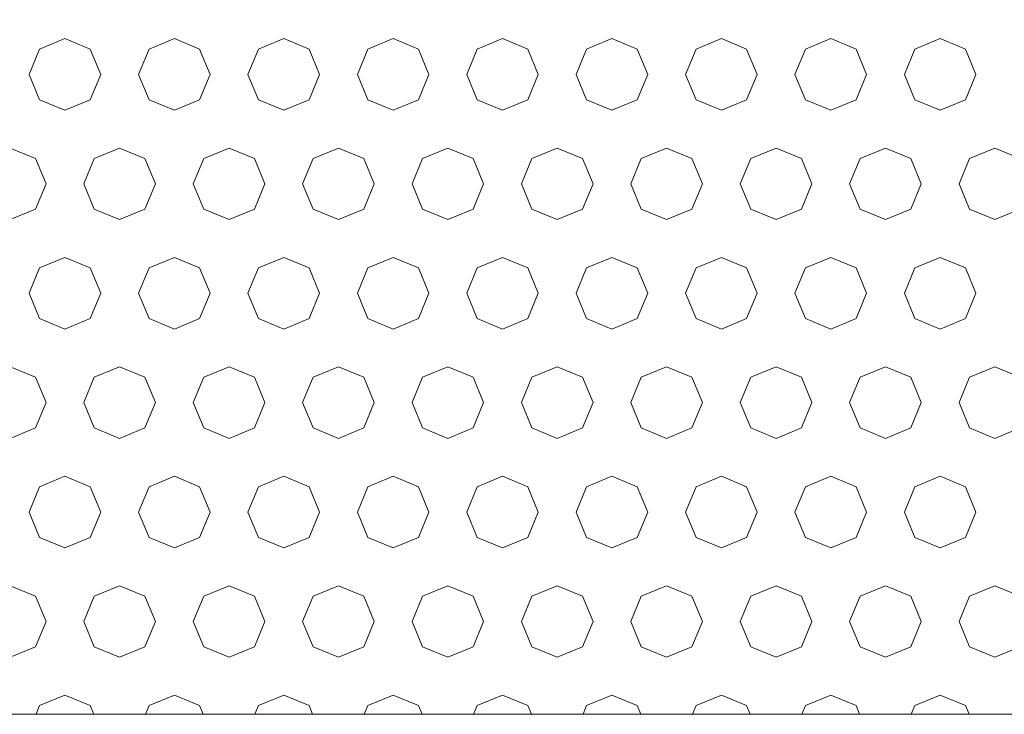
# Model space of a CAD drawing. Header units: millimetres. Extents: x 52659 to 1698020, y -10054 to 104697.
# Tile 242 of 256: x 216415 to 216865, y 10598 to 10915. Entities that reach past the tile are written whole.
import ezdxf

# ---------------------------------------------------------------- set-up
doc = ezdxf.new("R2010")
doc.units = ezdxf.units.MM
doc.header["$MEASUREMENT"] = 0
doc.layers.add('02-04 BRISES SOLEIL FONCEES', color=7, linetype='Continuous')
doc.layers.add('05-02 Cotation 200ème 100ème.Cotations', color=7, linetype='Continuous')
doc.styles.add('STYLE_GENERE_3', font='ARIALN.TTF')
doc.dimstyles.new('STYLE_GENERE__1', dxfattribs={"dimtxt": 200, "dimasz": 95, "dimexe": 0.18, "dimexo": 100, "dimgap": 0, "dimtad": 0, "dimlfac": 0.001, "dimzin": 0, "dimdsep": 46, "dimtxsty": 'STYLE_GENERE_3', "dimblk": 'ARROWHEAD_6', "dimblk1": 'ARROWHEAD_6', "dimblk2": 'ARROWHEAD_6', "dimcen": 0.09, "dimclrd": 7, "dimclre": 7, "dimclrt": 7, "dimazin": 0, "dimtfac": 1, "dimtdec": 4, "dimtmove": 2, "dimatfit": 3, "dimfxl": 1, "dimtolj": 1, "dimtzin": 0, "dimarcsym": 0})
doc.dimstyles.new('STYLE_GENERE__2', dxfattribs={"dimtxt": 200, "dimasz": 95, "dimexe": 0.18, "dimexo": 100, "dimgap": 0, "dimtad": 0, "dimlfac": 0.001, "dimzin": 0, "dimdsep": 46, "dimtxsty": 'STYLE_GENERE_3', "dimblk": 'ARROWHEAD_6', "dimblk1": 'ARROWHEAD_6', "dimblk2": 'ARROWHEAD_6', "dimcen": 0.09, "dimclrd": 7, "dimclre": 7, "dimclrt": 7, "dimazin": 0, "dimtfac": 1, "dimtdec": 4, "dimtmove": 0, "dimatfit": 3, "dimfxl": 1, "dimtolj": 1, "dimtzin": 0, "dimarcsym": 0})

# ---------------------------------------------------------------- blocks, each defined once
blk = doc.blocks.new('*X382', base_point=(131932.67, 5158.07))
at = {"layer": '02-04 BRISES SOLEIL FONCEES', "color": 7, "linetype": 'Continuous', "lineweight": 5}
for p, q in [((216435.73, 10906.81), (216424.16, 10902.02)), ((216447.29, 10902.02), (216435.73, 10906.81)), ((216485.73, 10906.81), (216474.16, 10902.02)), ((216497.29, 10902.02), (216485.73, 10906.81)), ((216535.73, 10906.81), (216524.16, 10902.02)), ((216547.29, 10902.02), (216535.73, 10906.81)), ((216585.73, 10906.81), (216574.16, 10902.02)), ((216597.29, 10902.02), (216585.73, 10906.81)), ((216635.73, 10906.81), (216624.16, 10902.02)), ((216647.29, 10902.02), (216635.73, 10906.81)), ((216685.73, 10906.81), (216674.16, 10902.02)), ((216697.29, 10902.02), (216685.73, 10906.81)), ((216735.73, 10906.81), (216724.16, 10902.02)), ((216747.29, 10902.02), (216735.73, 10906.81)), ((216785.73, 10906.81), (216774.16, 10902.02)), ((216797.29, 10902.02), (216785.73, 10906.81)), ((216835.73, 10906.81), (216824.16, 10902.02)), ((216847.29, 10902.02), (216835.73, 10906.81)), ((216424.16, 10902.02), (216419.37, 10890.46)), ((216452.08, 10890.46), (216447.29, 10902.02)), ((216474.16, 10902.02), (216469.37, 10890.46)), ((216502.08, 10890.46), (216497.29, 10902.02)), ((216524.16, 10902.02), (216519.37, 10890.46)), ((216552.08, 10890.46), (216547.29, 10902.02)), ((216574.16, 10902.02), (216569.37, 10890.46)), ((216602.08, 10890.46), (216597.29, 10902.02)), ((216624.16, 10902.02), (216619.37, 10890.46)), ((216652.08, 10890.46), (216647.29, 10902.02)), ((216674.16, 10902.02), (216669.37, 10890.46)), ((216702.08, 10890.46), (216697.29, 10902.02)), ((216724.16, 10902.02), (216719.37, 10890.46)), ((216752.08, 10890.46), (216747.29, 10902.02)), ((216774.16, 10902.02), (216769.37, 10890.46)), ((216802.08, 10890.46), (216797.29, 10902.02)), ((216824.16, 10902.02), (216819.37, 10890.46)), ((216852.08, 10890.46), (216847.29, 10902.02)), ((216419.37, 10890.46), (216424.16, 10878.89)), ((216447.29, 10878.89), (216452.08, 10890.46)), ((216469.37, 10890.46), (216474.16, 10878.89)), ((216497.29, 10878.89), (216502.08, 10890.46)), ((216519.37, 10890.46), (216524.16, 10878.89)), ((216547.29, 10878.89), (216552.08, 10890.46)), ((216569.37, 10890.46), (216574.16, 10878.89)), ((216597.29, 10878.89), (216602.08, 10890.46)), ((216619.37, 10890.46), (216624.16, 10878.89)), ((216647.29, 10878.89), (216652.08, 10890.46)), ((216669.37, 10890.46), (216674.16, 10878.89)), ((216697.29, 10878.89), (216702.08, 10890.46)), ((216719.37, 10890.46), (216724.16, 10878.89)), ((216747.29, 10878.89), (216752.08, 10890.46)), ((216769.37, 10890.46), (216774.16, 10878.89)), ((216797.29, 10878.89), (216802.08, 10890.46)), ((216819.37, 10890.46), (216824.16, 10878.89)), ((216847.29, 10878.89), (216852.08, 10890.46)), ((216424.16, 10878.89), (216435.73, 10874.1)), ((216435.73, 10874.1), (216447.29, 10878.89)), ((216474.16, 10878.89), (216485.73, 10874.1)), ((216485.73, 10874.1), (216497.29, 10878.89)), ((216524.16, 10878.89), (216535.73, 10874.1)), ((216535.73, 10874.1), (216547.29, 10878.89)), ((216574.16, 10878.89), (216585.73, 10874.1)), ((216585.73, 10874.1), (216597.29, 10878.89)), ((216624.16, 10878.89), (216635.73, 10874.1)), ((216635.73, 10874.1), (216647.29, 10878.89)), ((216674.16, 10878.89), (216685.73, 10874.1)), ((216685.73, 10874.1), (216697.29, 10878.89)), ((216724.16, 10878.89), (216735.73, 10874.1)), ((216735.73, 10874.1), (216747.29, 10878.89)), ((216774.16, 10878.89), (216785.73, 10874.1)), ((216785.73, 10874.1), (216797.29, 10878.89)), ((216824.16, 10878.89), (216835.73, 10874.1)), ((216835.73, 10874.1), (216847.29, 10878.89)), ((216422.29, 10852.02), (216410.73, 10856.81)), ((216460.73, 10856.81), (216449.16, 10852.02)), ((216472.29, 10852.02), (216460.73, 10856.81)), ((216510.73, 10856.81), (216499.16, 10852.02)), ((216522.29, 10852.02), (216510.73, 10856.81)), ((216560.73, 10856.81), (216549.16, 10852.02)), ((216572.29, 10852.02), (216560.73, 10856.81)), ((216610.73, 10856.81), (216599.16, 10852.02)), ((216622.29, 10852.02), (216610.73, 10856.81)), ((216660.73, 10856.81), (216649.16, 10852.02)), ((216672.29, 10852.02), (216660.73, 10856.81)), ((216710.73, 10856.81), (216699.16, 10852.02)), ((216722.29, 10852.02), (216710.73, 10856.81)), ((216760.73, 10856.81), (216749.16, 10852.02)), ((216772.29, 10852.02), (216760.73, 10856.81)), ((216810.73, 10856.81), (216799.16, 10852.02)), ((216822.29, 10852.02), (216810.73, 10856.81)), ((216860.73, 10856.81), (216849.16, 10852.02)), ((216872.29, 10852.02), (216860.73, 10856.81)), ((216427.08, 10840.46), (216422.29, 10852.02)), ((216449.16, 10852.02), (216444.37, 10840.46)), ((216477.08, 10840.46), (216472.29, 10852.02)), ((216499.16, 10852.02), (216494.37, 10840.46)), ((216527.08, 10840.46), (216522.29, 10852.02)), ((216549.16, 10852.02), (216544.37, 10840.46)), ((216577.08, 10840.46), (216572.29, 10852.02)), ((216599.16, 10852.02), (216594.37, 10840.46)), ((216627.08, 10840.46), (216622.29, 10852.02)), ((216649.16, 10852.02), (216644.37, 10840.46)), ((216677.08, 10840.46), (216672.29, 10852.02)), ((216699.16, 10852.02), (216694.37, 10840.46)), ((216727.08, 10840.46), (216722.29, 10852.02)), ((216749.16, 10852.02), (216744.37, 10840.46)), ((216777.08, 10840.46), (216772.29, 10852.02)), ((216799.16, 10852.02), (216794.37, 10840.46)), ((216827.08, 10840.46), (216822.29, 10852.02)), ((216849.16, 10852.02), (216844.37, 10840.46)), ((216422.29, 10828.89), (216427.08, 10840.46)), ((216444.37, 10840.46), (216449.16, 10828.89)), ((216472.29, 10828.89), (216477.08, 10840.46)), ((216494.37, 10840.46), (216499.16, 10828.89)), ((216522.29, 10828.89), (216527.08, 10840.46)), ((216544.37, 10840.46), (216549.16, 10828.89)), ((216572.29, 10828.89), (216577.08, 10840.46)), ((216594.37, 10840.46), (216599.16, 10828.89)), ((216622.29, 10828.89), (216627.08, 10840.46)), ((216644.37, 10840.46), (216649.16, 10828.89)), ((216672.29, 10828.89), (216677.08, 10840.46)), ((216694.37, 10840.46), (216699.16, 10828.89)), ((216722.29, 10828.89), (216727.08, 10840.46)), ((216744.37, 10840.46), (216749.16, 10828.89)), ((216772.29, 10828.89), (216777.08, 10840.46)), ((216794.37, 10840.46), (216799.16, 10828.89)), ((216822.29, 10828.89), (216827.08, 10840.46)), ((216844.37, 10840.46), (216849.16, 10828.89)), ((216410.73, 10824.1), (216422.29, 10828.89)), ((216449.16, 10828.89), (216460.73, 10824.1)), ((216460.73, 10824.1), (216472.29, 10828.89)), ((216499.16, 10828.89), (216510.73, 10824.1)), ((216510.73, 10824.1), (216522.29, 10828.89)), ((216549.16, 10828.89), (216560.73, 10824.1)), ((216560.73, 10824.1), (216572.29, 10828.89)), ((216599.16, 10828.89), (216610.73, 10824.1)), ((216610.73, 10824.1), (216622.29, 10828.89)), ((216649.16, 10828.89), (216660.73, 10824.1)), ((216660.73, 10824.1), (216672.29, 10828.89)), ((216699.16, 10828.89), (216710.73, 10824.1)), ((216710.73, 10824.1), (216722.29, 10828.89)), ((216749.16, 10828.89), (216760.73, 10824.1)), ((216760.73, 10824.1), (216772.29, 10828.89)), ((216799.16, 10828.89), (216810.73, 10824.1)), ((216810.73, 10824.1), (216822.29, 10828.89)), ((216849.16, 10828.89), (216860.73, 10824.1)), ((216860.73, 10824.1), (216872.29, 10828.89)), ((216435.73, 10806.81), (216424.16, 10802.02)), ((216447.29, 10802.02), (216435.73, 10806.81)), ((216485.73, 10806.81), (216474.16, 10802.02)), ((216497.29, 10802.02), (216485.73, 10806.81)), ((216535.73, 10806.81), (216524.16, 10802.02)), ((216547.29, 10802.02), (216535.73, 10806.81)), ((216585.73, 10806.81), (216574.16, 10802.02)), ((216597.29, 10802.02), (216585.73, 10806.81)), ((216635.73, 10806.81), (216624.16, 10802.02)), ((216647.29, 10802.02), (216635.73, 10806.81)), ((216685.73, 10806.81), (216674.16, 10802.02)), ((216697.29, 10802.02), (216685.73, 10806.81)), ((216735.73, 10806.81), (216724.16, 10802.02)), ((216747.29, 10802.02), (216735.73, 10806.81)), ((216785.73, 10806.81), (216774.16, 10802.02)), ((216797.29, 10802.02), (216785.73, 10806.81)), ((216835.73, 10806.81), (216824.16, 10802.02)), ((216847.29, 10802.02), (216835.73, 10806.81)), ((216424.16, 10802.02), (216419.37, 10790.46)), ((216452.08, 10790.46), (216447.29, 10802.02)), ((216474.16, 10802.02), (216469.37, 10790.46)), ((216502.08, 10790.46), (216497.29, 10802.02)), ((216524.16, 10802.02), (216519.37, 10790.46)), ((216552.08, 10790.46), (216547.29, 10802.02)), ((216574.16, 10802.02), (216569.37, 10790.46)), ((216602.08, 10790.46), (216597.29, 10802.02)), ((216624.16, 10802.02), (216619.37, 10790.46)), ((216652.08, 10790.46), (216647.29, 10802.02)), ((216674.16, 10802.02), (216669.37, 10790.46)), ((216702.08, 10790.46), (216697.29, 10802.02)), ((216724.16, 10802.02), (216719.37, 10790.46)), ((216752.08, 10790.46), (216747.29, 10802.02)), ((216774.16, 10802.02), (216769.37, 10790.46)), ((216802.08, 10790.46), (216797.29, 10802.02)), ((216824.16, 10802.02), (216819.37, 10790.46)), ((216852.08, 10790.46), (216847.29, 10802.02)), ((216419.37, 10790.46), (216424.16, 10778.89)), ((216447.29, 10778.89), (216452.08, 10790.46)), ((216469.37, 10790.46), (216474.16, 10778.89)), ((216497.29, 10778.89), (216502.08, 10790.46)), ((216519.37, 10790.46), (216524.16, 10778.89)), ((216547.29, 10778.89), (216552.08, 10790.46)), ((216569.37, 10790.46), (216574.16, 10778.89)), ((216597.29, 10778.89), (216602.08, 10790.46)), ((216619.37, 10790.46), (216624.16, 10778.89)), ((216647.29, 10778.89), (216652.08, 10790.46)), ((216669.37, 10790.46), (216674.16, 10778.89)), ((216697.29, 10778.89), (216702.08, 10790.46)), ((216719.37, 10790.46), (216724.16, 10778.89)), ((216747.29, 10778.89), (216752.08, 10790.46)), ((216769.37, 10790.46), (216774.16, 10778.89)), ((216797.29, 10778.89), (216802.08, 10790.46)), ((216819.37, 10790.46), (216824.16, 10778.89)), ((216847.29, 10778.89), (216852.08, 10790.46)), ((216424.16, 10778.89), (216435.73, 10774.1)), ((216435.73, 10774.1), (216447.29, 10778.89)), ((216474.16, 10778.89), (216485.73, 10774.1)), ((216485.73, 10774.1), (216497.29, 10778.89)), ((216524.16, 10778.89), (216535.73, 10774.1)), ((216535.73, 10774.1), (216547.29, 10778.89)), ((216574.16, 10778.89), (216585.73, 10774.1)), ((216585.73, 10774.1), (216597.29, 10778.89)), ((216624.16, 10778.89), (216635.73, 10774.1)), ((216635.73, 10774.1), (216647.29, 10778.89)), ((216674.16, 10778.89), (216685.73, 10774.1)), ((216685.73, 10774.1), (216697.29, 10778.89)), ((216724.16, 10778.89), (216735.73, 10774.1)), ((216735.73, 10774.1), (216747.29, 10778.89)), ((216774.16, 10778.89), (216785.73, 10774.1)), ((216785.73, 10774.1), (216797.29, 10778.89)), ((216824.16, 10778.89), (216835.73, 10774.1)), ((216835.73, 10774.1), (216847.29, 10778.89)), ((216422.29, 10752.02), (216410.73, 10756.81)), ((216460.73, 10756.81), (216449.16, 10752.02)), ((216472.29, 10752.02), (216460.73, 10756.81)), ((216510.73, 10756.81), (216499.16, 10752.02)), ((216522.29, 10752.02), (216510.73, 10756.81)), ((216560.73, 10756.81), (216549.16, 10752.02)), ((216572.29, 10752.02), (216560.73, 10756.81)), ((216610.73, 10756.81), (216599.16, 10752.02)), ((216622.29, 10752.02), (216610.73, 10756.81)), ((216660.73, 10756.81), (216649.16, 10752.02)), ((216672.29, 10752.02), (216660.73, 10756.81)), ((216710.73, 10756.81), (216699.16, 10752.02)), ((216722.29, 10752.02), (216710.73, 10756.81)), ((216760.73, 10756.81), (216749.16, 10752.02)), ((216772.29, 10752.02), (216760.73, 10756.81)), ((216810.73, 10756.81), (216799.16, 10752.02)), ((216822.29, 10752.02), (216810.73, 10756.81)), ((216860.73, 10756.81), (216849.16, 10752.02)), ((216872.29, 10752.02), (216860.73, 10756.81)), ((216427.08, 10740.46), (216422.29, 10752.02)), ((216449.16, 10752.02), (216444.37, 10740.46)), ((216477.08, 10740.46), (216472.29, 10752.02)), ((216499.16, 10752.02), (216494.37, 10740.46)), ((216527.08, 10740.46), (216522.29, 10752.02)), ((216549.16, 10752.02), (216544.37, 10740.46)), ((216577.08, 10740.46), (216572.29, 10752.02)), ((216599.16, 10752.02), (216594.37, 10740.46)), ((216627.08, 10740.46), (216622.29, 10752.02)), ((216649.16, 10752.02), (216644.37, 10740.46)), ((216677.08, 10740.46), (216672.29, 10752.02)), ((216699.16, 10752.02), (216694.37, 10740.46)), ((216727.08, 10740.46), (216722.29, 10752.02)), ((216749.16, 10752.02), (216744.37, 10740.46)), ((216777.08, 10740.46), (216772.29, 10752.02)), ((216799.16, 10752.02), (216794.37, 10740.46)), ((216827.08, 10740.46), (216822.29, 10752.02)), ((216849.16, 10752.02), (216844.37, 10740.46)), ((216422.29, 10728.89), (216427.08, 10740.46)), ((216444.37, 10740.46), (216449.16, 10728.89)), ((216472.29, 10728.89), (216477.08, 10740.46)), ((216494.37, 10740.46), (216499.16, 10728.89)), ((216522.29, 10728.89), (216527.08, 10740.46)), ((216544.37, 10740.46), (216549.16, 10728.89)), ((216572.29, 10728.89), (216577.08, 10740.46)), ((216594.37, 10740.46), (216599.16, 10728.89)), ((216622.29, 10728.89), (216627.08, 10740.46)), ((216644.37, 10740.46), (216649.16, 10728.89)), ((216672.29, 10728.89), (216677.08, 10740.46)), ((216694.37, 10740.46), (216699.16, 10728.89)), ((216722.29, 10728.89), (216727.08, 10740.46)), ((216744.37, 10740.46), (216749.16, 10728.89)), ((216772.29, 10728.89), (216777.08, 10740.46)), ((216794.37, 10740.46), (216799.16, 10728.89)), ((216822.29, 10728.89), (216827.08, 10740.46)), ((216844.37, 10740.46), (216849.16, 10728.89)), ((216410.73, 10724.1), (216422.29, 10728.89)), ((216449.16, 10728.89), (216460.73, 10724.1)), ((216460.73, 10724.1), (216472.29, 10728.89)), ((216499.16, 10728.89), (216510.73, 10724.1)), ((216510.73, 10724.1), (216522.29, 10728.89)), ((216549.16, 10728.89), (216560.73, 10724.1)), ((216560.73, 10724.1), (216572.29, 10728.89)), ((216599.16, 10728.89), (216610.73, 10724.1)), ((216610.73, 10724.1), (216622.29, 10728.89)), ((216649.16, 10728.89), (216660.73, 10724.1)), ((216660.73, 10724.1), (216672.29, 10728.89)), ((216699.16, 10728.89), (216710.73, 10724.1)), ((216710.73, 10724.1), (216722.29, 10728.89)), ((216749.16, 10728.89), (216760.73, 10724.1)), ((216760.73, 10724.1), (216772.29, 10728.89)), ((216799.16, 10728.89), (216810.73, 10724.1)), ((216810.73, 10724.1), (216822.29, 10728.89)), ((216849.16, 10728.89), (216860.73, 10724.1)), ((216860.73, 10724.1), (216872.29, 10728.89)), ((216435.73, 10706.81), (216424.16, 10702.02)), ((216447.29, 10702.02), (216435.73, 10706.81)), ((216485.73, 10706.81), (216474.16, 10702.02)), ((216497.29, 10702.02), (216485.73, 10706.81)), ((216535.73, 10706.81), (216524.16, 10702.02)), ((216547.29, 10702.02), (216535.73, 10706.81)), ((216585.73, 10706.81), (216574.16, 10702.02)), ((216597.29, 10702.02), (216585.73, 10706.81)), ((216635.73, 10706.81), (216624.16, 10702.02)), ((216647.29, 10702.02), (216635.73, 10706.81)), ((216685.73, 10706.81), (216674.16, 10702.02)), ((216697.29, 10702.02), (216685.73, 10706.81)), ((216735.73, 10706.81), (216724.16, 10702.02)), ((216747.29, 10702.02), (216735.73, 10706.81)), ((216785.73, 10706.81), (216774.16, 10702.02)), ((216797.29, 10702.02), (216785.73, 10706.81)), ((216835.73, 10706.81), (216824.16, 10702.02)), ((216847.29, 10702.02), (216835.73, 10706.81)), ((216424.16, 10702.02), (216419.37, 10690.46)), ((216452.08, 10690.46), (216447.29, 10702.02)), ((216474.16, 10702.02), (216469.37, 10690.46)), ((216502.08, 10690.46), (216497.29, 10702.02)), ((216524.16, 10702.02), (216519.37, 10690.46)), ((216552.08, 10690.46), (216547.29, 10702.02)), ((216574.16, 10702.02), (216569.37, 10690.46)), ((216602.08, 10690.46), (216597.29, 10702.02)), ((216624.16, 10702.02), (216619.37, 10690.46)), ((216652.08, 10690.46), (216647.29, 10702.02)), ((216674.16, 10702.02), (216669.37, 10690.46)), ((216702.08, 10690.46), (216697.29, 10702.02)), ((216724.16, 10702.02), (216719.37, 10690.46)), ((216752.08, 10690.46), (216747.29, 10702.02)), ((216774.16, 10702.02), (216769.37, 10690.46)), ((216802.08, 10690.46), (216797.29, 10702.02)), ((216824.16, 10702.02), (216819.37, 10690.46)), ((216852.08, 10690.46), (216847.29, 10702.02)), ((216419.37, 10690.46), (216424.16, 10678.89)), ((216447.29, 10678.89), (216452.08, 10690.46)), ((216469.37, 10690.46), (216474.16, 10678.89)), ((216497.29, 10678.89), (216502.08, 10690.46)), ((216519.37, 10690.46), (216524.16, 10678.89)), ((216547.29, 10678.89), (216552.08, 10690.46)), ((216569.37, 10690.46), (216574.16, 10678.89)), ((216597.29, 10678.89), (216602.08, 10690.46)), ((216619.37, 10690.46), (216624.16, 10678.89)), ((216647.29, 10678.89), (216652.08, 10690.46)), ((216669.37, 10690.46), (216674.16, 10678.89)), ((216697.29, 10678.89), (216702.08, 10690.46)), ((216719.37, 10690.46), (216724.16, 10678.89)), ((216747.29, 10678.89), (216752.08, 10690.46)), ((216769.37, 10690.46), (216774.16, 10678.89)), ((216797.29, 10678.89), (216802.08, 10690.46)), ((216819.37, 10690.46), (216824.16, 10678.89)), ((216847.29, 10678.89), (216852.08, 10690.46)), ((216424.16, 10678.89), (216435.73, 10674.1)), ((216435.73, 10674.1), (216447.29, 10678.89)), ((216474.16, 10678.89), (216485.73, 10674.1)), ((216485.73, 10674.1), (216497.29, 10678.89)), ((216524.16, 10678.89), (216535.73, 10674.1)), ((216535.73, 10674.1), (216547.29, 10678.89)), ((216574.16, 10678.89), (216585.73, 10674.1)), ((216585.73, 10674.1), (216597.29, 10678.89)), ((216624.16, 10678.89), (216635.73, 10674.1)), ((216635.73, 10674.1), (216647.29, 10678.89)), ((216674.16, 10678.89), (216685.73, 10674.1)), ((216685.73, 10674.1), (216697.29, 10678.89)), ((216724.16, 10678.89), (216735.73, 10674.1)), ((216735.73, 10674.1), (216747.29, 10678.89)), ((216774.16, 10678.89), (216785.73, 10674.1)), ((216785.73, 10674.1), (216797.29, 10678.89)), ((216824.16, 10678.89), (216835.73, 10674.1)), ((216835.73, 10674.1), (216847.29, 10678.89)), ((216422.29, 10652.02), (216410.73, 10656.81)), ((216460.73, 10656.81), (216449.16, 10652.02)), ((216472.29, 10652.02), (216460.73, 10656.81)), ((216510.73, 10656.81), (216499.16, 10652.02)), ((216522.29, 10652.02), (216510.73, 10656.81)), ((216560.73, 10656.81), (216549.16, 10652.02)), ((216572.29, 10652.02), (216560.73, 10656.81)), ((216610.73, 10656.81), (216599.16, 10652.02)), ((216622.29, 10652.02), (216610.73, 10656.81)), ((216660.73, 10656.81), (216649.16, 10652.02)), ((216672.29, 10652.02), (216660.73, 10656.81)), ((216710.73, 10656.81), (216699.16, 10652.02)), ((216722.29, 10652.02), (216710.73, 10656.81)), ((216760.73, 10656.81), (216749.16, 10652.02)), ((216772.29, 10652.02), (216760.73, 10656.81)), ((216810.73, 10656.81), (216799.16, 10652.02)), ((216822.29, 10652.02), (216810.73, 10656.81)), ((216860.73, 10656.81), (216849.16, 10652.02)), ((216872.29, 10652.02), (216860.73, 10656.81)), ((216427.08, 10640.46), (216422.29, 10652.02)), ((216449.16, 10652.02), (216444.37, 10640.46)), ((216477.08, 10640.46), (216472.29, 10652.02)), ((216499.16, 10652.02), (216494.37, 10640.46)), ((216527.08, 10640.46), (216522.29, 10652.02)), ((216549.16, 10652.02), (216544.37, 10640.46)), ((216577.08, 10640.46), (216572.29, 10652.02)), ((216599.16, 10652.02), (216594.37, 10640.46)), ((216627.08, 10640.46), (216622.29, 10652.02)), ((216649.16, 10652.02), (216644.37, 10640.46)), ((216677.08, 10640.46), (216672.29, 10652.02)), ((216699.16, 10652.02), (216694.37, 10640.46)), ((216727.08, 10640.46), (216722.29, 10652.02)), ((216749.16, 10652.02), (216744.37, 10640.46)), ((216777.08, 10640.46), (216772.29, 10652.02)), ((216799.16, 10652.02), (216794.37, 10640.46)), ((216827.08, 10640.46), (216822.29, 10652.02)), ((216849.16, 10652.02), (216844.37, 10640.46)), ((216422.29, 10628.89), (216427.08, 10640.46)), ((216444.37, 10640.46), (216449.16, 10628.89)), ((216472.29, 10628.89), (216477.08, 10640.46)), ((216494.37, 10640.46), (216499.16, 10628.89)), ((216522.29, 10628.89), (216527.08, 10640.46)), ((216544.37, 10640.46), (216549.16, 10628.89)), ((216572.29, 10628.89), (216577.08, 10640.46)), ((216594.37, 10640.46), (216599.16, 10628.89)), ((216622.29, 10628.89), (216627.08, 10640.46)), ((216644.37, 10640.46), (216649.16, 10628.89)), ((216672.29, 10628.89), (216677.08, 10640.46)), ((216694.37, 10640.46), (216699.16, 10628.89)), ((216722.29, 10628.89), (216727.08, 10640.46)), ((216744.37, 10640.46), (216749.16, 10628.89)), ((216772.29, 10628.89), (216777.08, 10640.46)), ((216794.37, 10640.46), (216799.16, 10628.89)), ((216822.29, 10628.89), (216827.08, 10640.46)), ((216844.37, 10640.46), (216849.16, 10628.89)), ((216410.73, 10624.1), (216422.29, 10628.89)), ((216449.16, 10628.89), (216460.73, 10624.1)), ((216460.73, 10624.1), (216472.29, 10628.89)), ((216499.16, 10628.89), (216510.73, 10624.1)), ((216510.73, 10624.1), (216522.29, 10628.89)), ((216549.16, 10628.89), (216560.73, 10624.1)), ((216560.73, 10624.1), (216572.29, 10628.89)), ((216599.16, 10628.89), (216610.73, 10624.1)), ((216610.73, 10624.1), (216622.29, 10628.89)), ((216649.16, 10628.89), (216660.73, 10624.1)), ((216660.73, 10624.1), (216672.29, 10628.89)), ((216699.16, 10628.89), (216710.73, 10624.1)), ((216710.73, 10624.1), (216722.29, 10628.89)), ((216749.16, 10628.89), (216760.73, 10624.1)), ((216760.73, 10624.1), (216772.29, 10628.89)), ((216799.16, 10628.89), (216810.73, 10624.1)), ((216810.73, 10624.1), (216822.29, 10628.89)), ((216849.16, 10628.89), (216860.73, 10624.1)), ((216860.73, 10624.1), (216872.29, 10628.89)), ((216435.73, 10606.81), (216424.16, 10602.02)), ((216447.29, 10602.02), (216435.73, 10606.81)), ((216485.73, 10606.81), (216474.16, 10602.02)), ((216497.29, 10602.02), (216485.73, 10606.81)), ((216535.73, 10606.81), (216524.16, 10602.02)), ((216547.29, 10602.02), (216535.73, 10606.81)), ((216585.73, 10606.81), (216574.16, 10602.02)), ((216597.29, 10602.02), (216585.73, 10606.81)), ((216635.73, 10606.81), (216624.16, 10602.02)), ((216647.29, 10602.02), (216635.73, 10606.81)), ((216685.73, 10606.81), (216674.16, 10602.02)), ((216697.29, 10602.02), (216685.73, 10606.81)), ((216735.73, 10606.81), (216724.16, 10602.02)), ((216747.29, 10602.02), (216735.73, 10606.81)), ((216785.73, 10606.81), (216774.16, 10602.02)), ((216797.29, 10602.02), (216785.73, 10606.81)), ((216835.73, 10606.81), (216824.16, 10602.02)), ((216847.29, 10602.02), (216835.73, 10606.81)), ((216424.16, 10602.02), (216422.51, 10598.03)), ((216448.94, 10598.03), (216447.29, 10602.02)), ((216474.16, 10602.02), (216472.51, 10598.03)), ((216498.94, 10598.03), (216497.29, 10602.02)), ((216524.16, 10602.02), (216522.51, 10598.03)), ((216548.94, 10598.03), (216547.29, 10602.02)), ((216574.16, 10602.02), (216572.51, 10598.03)), ((216598.94, 10598.03), (216597.29, 10602.02)), ((216624.16, 10602.02), (216622.51, 10598.03)), ((216648.94, 10598.03), (216647.29, 10602.02)), ((216674.16, 10602.02), (216672.51, 10598.03)), ((216698.94, 10598.03), (216697.29, 10602.02)), ((216724.16, 10602.02), (216722.51, 10598.03)), ((216748.94, 10598.03), (216747.29, 10602.02)), ((216774.16, 10602.02), (216772.51, 10598.03)), ((216798.94, 10598.03), (216797.29, 10602.02)), ((216824.16, 10602.02), (216822.51, 10598.03)), ((216848.94, 10598.03), (216847.29, 10602.02))]:
    blk.add_line(p, q, dxfattribs=at)
blk = doc.blocks.new('Élément de coupe_340_1', base_point=(131932.67, 5158.07))
at = {"layer": '02-04 BRISES SOLEIL FONCEES', "color": 7, "linetype": 'Continuous', "lineweight": 9}
blk.add_line((215542.67, 10598.03), (217300.74, 10598.03), dxfattribs=at)
at = {"layer": '02-04 BRISES SOLEIL FONCEES', "lineweight": 0}
blk.add_blockref('*X382', (131932.67, 5158.07), dxfattribs=at)
blk = doc.blocks.new('*D713', base_point=(131932.67, 5158.07))
at = {"layer": '05-02 Cotation 200ème 100ème.Cotations', "color": 7, "linetype": 'Continuous', "lineweight": 25, "transparency": 16777216}
for p, q in [((215078.44, 11048.07), (215178.44, 10948.07)), ((215078.44, 10648.03), (215178.44, 10548.03))]:
    blk.add_line(p, q, dxfattribs=at)
at = {"layer": '05-02 Cotation 200ème 100ème.Cotations', "color": 7, "linetype": 'Continuous', "lineweight": 13, "transparency": 16777216}
for p, q in [((215222.19, 10998.07), (215034.69, 10998.07)), ((215128.44, 10598.03), (215128.44, 10998.07)), ((215222.19, 10598.03), (215034.69, 10598.03)), ((215128.44, 10523.03), (215128.44, 10598.03))]:
    blk.add_line(p, q, dxfattribs=at)
at = {"layer": '05-02 Cotation 200ème 100ème.Cotations', "color": 7, "lineweight": 9, "transparency": 16777216, "char_height": 200, "attachment_point": 7, "rotation": 90, "style": 'STYLE_GENERE_3'}
for s, insert in [('\\A1;0,35', (215085.58, 10840.91)), ('\\A1;0,40', (215400.69, 10574.05))]:
    blk.add_mtext(s, dxfattribs=dict(at, insert=insert))
blk = doc.blocks.new('ARROWHEAD_6')
at = {"color": 0, "linetype": 'Continuous', "lineweight": 0}
for p, q in [((-0.5, -0.5), (0.5, 0.5)), ((0, 0), (-1, 0))]:
    blk.add_line(p, q, dxfattribs=at)
blk = doc.blocks.new('*D715', base_point=(131932.67, 5158.07))
at = {"layer": '05-02 Cotation 200ème 100ème.Cotations', "color": 7, "linetype": 'Continuous', "lineweight": 25, "transparency": 16777216}
for p, q in [((215078.44, 11048.07), (215178.44, 10948.07)), ((215078.44, 10648.03), (215178.44, 10548.03))]:
    blk.add_line(p, q, dxfattribs=at)
at = {"layer": '05-02 Cotation 200ème 100ème.Cotations', "color": 7, "linetype": 'Continuous', "lineweight": 13, "transparency": 16777216}
for p, q in [((215222.19, 10998.07), (215034.69, 10998.07)), ((215128.44, 10598.03), (215128.44, 10998.07)), ((215222.19, 10598.03), (215034.69, 10598.03)), ((215128.44, 10523.03), (215128.44, 10598.03))]:
    blk.add_line(p, q, dxfattribs=at)
at = {"layer": '05-02 Cotation 200ème 100ème.Cotations', "color": 7, "lineweight": 9, "transparency": 16777216, "char_height": 200, "attachment_point": 7, "rotation": 90, "style": 'STYLE_GENERE_3'}
for s, insert in [('\\A1;0,35', (215085.58, 10840.91)), ('\\A1;0,40', (215400.69, 10574.05))]:
    blk.add_mtext(s, dxfattribs=dict(at, insert=insert))
blk = doc.blocks.new('*D742', base_point=(131932.67, 5158.07))
at = {"layer": '05-02 Cotation 200ème 100ème.Cotations', "color": 7, "linetype": 'Continuous', "lineweight": 25, "transparency": 16777216}
for p, q in [((165280.71, 11058.07), (165380.71, 10958.07)), ((165280.71, 9772.86), (165380.71, 9672.86))]:
    blk.add_line(p, q, dxfattribs=at)
at = {"layer": '05-02 Cotation 200ème 100ème.Cotations', "color": 7, "linetype": 'Continuous', "lineweight": 13, "transparency": 16777216}
for p, q in [((165424.46, 11008.07), (165236.96, 11008.07)), ((165330.71, 10614.34), (165330.71, 11008.07)), ((165330.71, 9722.86), (165330.71, 10116.59)), ((165424.46, 9722.86), (165236.96, 9722.86))]:
    blk.add_line(p, q, dxfattribs=at)
at = {"layer": '05-02 Cotation 200ème 100ème.Cotations', "color": 7, "lineweight": 9, "transparency": 16777216, "char_height": 200, "attachment_point": 7, "rotation": 90, "style": 'STYLE_GENERE_3'}
for s, insert in [('\\A1;0,35', (165287.85, 10961.33)), ('\\A1;1,29', (165430.71, 10141.47))]:
    blk.add_mtext(s, dxfattribs=dict(at, insert=insert))
blk = doc.blocks.new('*D762', base_point=(131932.67, 5158.07))
at = {"layer": '05-02 Cotation 200ème 100ème.Cotations', "color": 7, "linetype": 'Continuous', "lineweight": 25, "transparency": 16777216}
for p, q in [((135853.9, 11058.07), (135953.9, 10958.07)), ((135853.9, 9772.86), (135953.9, 9672.86))]:
    blk.add_line(p, q, dxfattribs=at)
at = {"layer": '05-02 Cotation 200ème 100ème.Cotations', "color": 7, "linetype": 'Continuous', "lineweight": 13, "transparency": 16777216}
for p, q in [((135997.65, 11008.07), (135810.15, 11008.07)), ((135903.9, 10614.34), (135903.9, 11008.07)), ((135903.9, 9722.86), (135903.9, 10116.59)), ((135997.65, 9722.86), (135810.15, 9722.86))]:
    blk.add_line(p, q, dxfattribs=at)
at = {"layer": '05-02 Cotation 200ème 100ème.Cotations', "color": 7, "lineweight": 9, "transparency": 16777216, "char_height": 200, "attachment_point": 7, "rotation": 90, "style": 'STYLE_GENERE_3'}
for s, insert in [('\\A1;0,35', (135861.04, 10961.33)), ('\\A1;1,29', (136003.9, 10141.47))]:
    blk.add_mtext(s, dxfattribs=dict(at, insert=insert))

msp = doc.modelspace()

# ---------------------------------------------------------------- block references
at = {"layer": '02-04 BRISES SOLEIL FONCEES', "lineweight": 0}
msp.add_blockref('Élément de coupe_340_1', (131932.668, 5158.072), dxfattribs=at)

# ---------------------------------------------------------------- dimensions: what is measured, and where the dimension line sits
at = {"layer": '05-02 Cotation 200ème 100ème.Cotations', "color": 7, "linetype": 'Continuous', "lineweight": 13}
for base, p1, p2, dimstyle, picture, middle in [((135903.901, 11008.072), (221690.249, 9722.862), (220602.668, 11008.072), 'STYLE_GENERE__2', '*D762', (135903.901, 10401.231)), ((165330.708, 11008.072), (221690.249, 9722.862), (220602.668, 11008.072), 'STYLE_GENERE__2', '*D742', (165330.708, 10401.231)), ((215128.441, 10998.069), (217300.744, 10598.03), (217300.744, 10998.069), 'STYLE_GENERE__1', '*D713', (215300.69, 10833.814)), ((215128.441, 10998.069), (217300.744, 10598.03), (217300.744, 10998.069), 'STYLE_GENERE__1', '*D715', (215300.69, 10833.814))]:
    dim = msp.add_linear_dim(base=base, p1=p1, p2=p2, angle=90, dimstyle=dimstyle, dxfattribs=at)
    dim.commit()
    dim.dimension.update_dxf_attribs({"geometry": picture, "text_midpoint": middle, "dimtype": 160, "text_rotation": 90})

doc.saveas('drawing.dxf')
